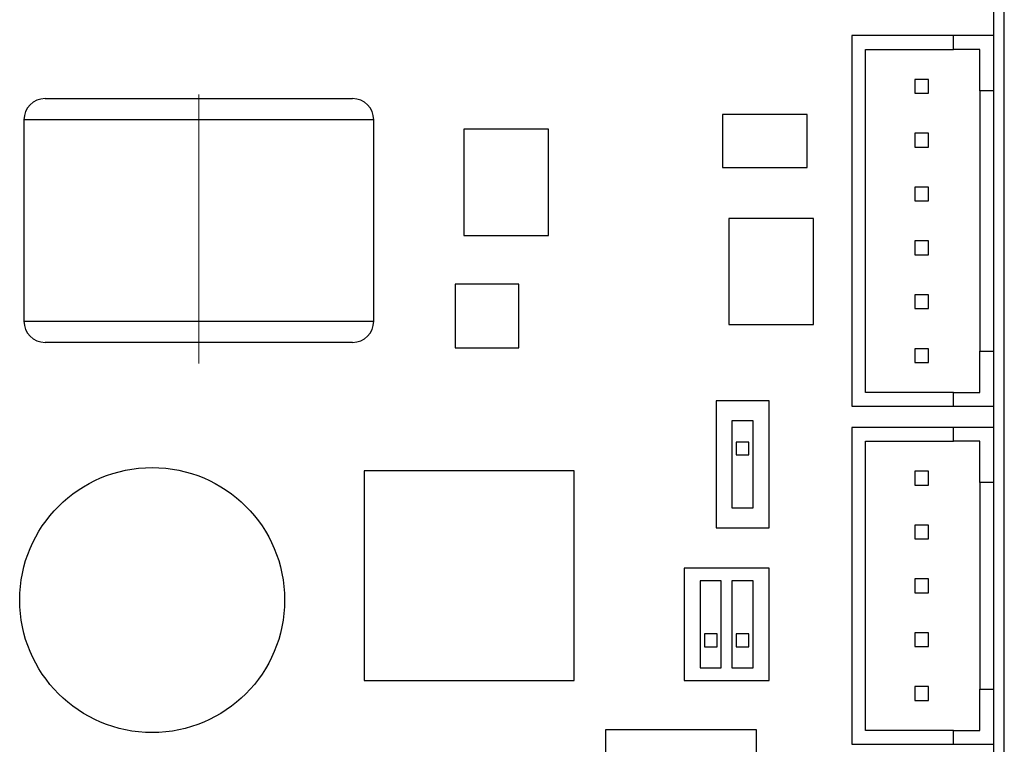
# Model space of a CAD drawing. Header units: millimetres. Extents: x 11 to 199, y 5 to 292.
# Tile 3 of 11: x 63 to 109, y 27 to 61. Entities that reach past the tile are written whole.
import ezdxf

# ---------------------------------------------------------------- set-up
doc = ezdxf.new("R2010")
doc.units = ezdxf.units.MM
doc.linetypes.add('CENTERX2', pattern=[20.32, 12.7, -2.54, 2.54, -2.54])
doc.layers.add('標註文字', color=5, linetype='Continuous')

msp = doc.modelspace()

# ---------------------------------------------------------------- linework, layer by layer
at = {"color": 7, "linetype": 'Continuous', "lineweight": 30}
for p, q in [((109.478, 18.95), (109.478, 164.95)), ((108.978, 60.37), (108.978, 61.87)), ((102.278, 60.37), (102.278, 42.89)), ((107.078, 60.37), (102.278, 60.37)), ((108.978, 60.37), (107.078, 60.37)), ((107.078, 59.72), (107.078, 60.37)), ((108.978, 57.77), (108.978, 60.37)), ((102.928, 43.54), (102.928, 59.72)), ((102.928, 59.72), (107.078, 59.72)), ((108.328, 59.72), (107.078, 59.72)), ((108.328, 57.77), (108.328, 59.72)), ((105.253, 58.305), (105.253, 57.655)), ((105.903, 58.305), (105.253, 58.305)), ((105.903, 57.655), (105.903, 58.305)), ((105.253, 57.655), (105.903, 57.655)), ((108.978, 57.77), (108.328, 57.77)), ((108.328, 57.77), (108.328, 45.49)), ((108.978, 45.49), (108.978, 57.77)), ((64.228, 57.4), (78.728, 57.4)), ((63.228, 56.4), (63.228, 46.9)), ((79.728, 46.9), (79.728, 56.4)), ((96.178, 56.65), (96.178, 54.15)), ((100.178, 56.65), (96.178, 56.65)), ((100.178, 54.15), (100.178, 56.65)), ((87.978, 55.95), (83.978, 55.95)), ((83.978, 55.95), (83.978, 50.95)), ((87.978, 50.95), (87.978, 55.95)), ((105.253, 55.765), (105.253, 55.115)), ((105.903, 55.765), (105.253, 55.765)), ((105.903, 55.115), (105.903, 55.765)), ((105.253, 55.115), (105.903, 55.115)), ((96.178, 54.15), (100.178, 54.15)), ((105.903, 53.225), (105.253, 53.225)), ((105.253, 53.225), (105.253, 52.575)), ((105.903, 52.575), (105.903, 53.225)), ((105.253, 52.575), (105.903, 52.575)), ((100.478, 51.75), (96.478, 51.75)), ((96.478, 51.75), (96.478, 46.75)), ((100.478, 46.75), (100.478, 51.75)), ((83.978, 50.95), (87.978, 50.95)), ((105.253, 50.685), (105.253, 50.035)), ((105.903, 50.685), (105.253, 50.685)), ((105.903, 50.035), (105.903, 50.685)), ((105.253, 50.035), (105.903, 50.035)), ((86.578, 48.65), (83.578, 48.65)), ((83.578, 48.65), (83.578, 45.65)), ((86.578, 45.65), (86.578, 48.65)), ((105.253, 48.145), (105.253, 47.495)), ((105.903, 48.145), (105.253, 48.145)), ((105.903, 47.495), (105.903, 48.145)), ((105.253, 47.495), (105.903, 47.495)), ((96.478, 46.75), (100.478, 46.75)), ((78.728, 45.9), (64.228, 45.9)), ((83.578, 45.65), (86.578, 45.65)), ((105.903, 45.605), (105.253, 45.605)), ((105.253, 45.605), (105.253, 44.955)), ((105.903, 44.955), (105.903, 45.605)), ((108.328, 43.54), (108.328, 45.49)), ((108.328, 45.49), (108.978, 45.49)), ((108.978, 42.89), (108.978, 45.49)), ((105.253, 44.955), (105.903, 44.955)), ((107.078, 43.54), (102.928, 43.54)), ((107.078, 43.54), (108.328, 43.54)), ((107.078, 42.89), (107.078, 43.54)), ((98.378, 43.15), (95.878, 43.15)), ((95.878, 43.15), (95.878, 37.15)), ((98.378, 37.15), (98.378, 43.15)), ((102.278, 42.89), (107.078, 42.89)), ((107.078, 42.89), (108.978, 42.89)), ((108.978, 41.89), (108.978, 42.89)), ((97.628, 42.2), (96.628, 42.2)), ((96.628, 42.2), (96.628, 38.1)), ((97.628, 38.1), (97.628, 42.2)), ((102.278, 41.89), (102.278, 26.95)), ((107.078, 41.89), (102.278, 41.89)), ((107.078, 41.24), (107.078, 41.89)), ((108.978, 41.89), (107.078, 41.89)), ((108.978, 39.29), (108.978, 41.89)), ((96.828, 41.2), (96.828, 40.6)), ((97.428, 41.2), (96.828, 41.2)), ((97.428, 40.6), (97.428, 41.2)), ((102.928, 27.6), (102.928, 41.24)), ((102.928, 41.24), (107.078, 41.24)), ((108.328, 41.24), (107.078, 41.24)), ((108.328, 39.29), (108.328, 41.24)), ((96.828, 40.6), (97.428, 40.6)), ((89.178, 39.85), (79.278, 39.85)), ((79.278, 39.85), (79.278, 29.95)), ((89.178, 29.95), (89.178, 39.85)), ((105.253, 39.825), (105.253, 39.175)), ((105.903, 39.825), (105.253, 39.825)), ((105.903, 39.175), (105.903, 39.825)), ((105.253, 39.175), (105.903, 39.175)), ((108.978, 39.29), (108.328, 39.29)), ((108.328, 39.29), (108.328, 29.55)), ((108.978, 29.55), (108.978, 39.29)), ((96.628, 38.1), (97.628, 38.1)), ((105.253, 37.285), (105.253, 36.635)), ((105.903, 37.285), (105.253, 37.285)), ((105.903, 36.635), (105.903, 37.285)), ((95.878, 37.15), (98.378, 37.15)), ((105.253, 36.635), (105.903, 36.635)), ((94.378, 35.25), (94.378, 29.95)), ((98.378, 35.25), (94.378, 35.25)), ((98.378, 29.95), (98.378, 35.25)), ((96.128, 34.65), (95.128, 34.65)), ((95.128, 34.65), (95.128, 30.55)), ((96.128, 30.55), (96.128, 34.65)), ((97.628, 34.65), (96.628, 34.65)), ((96.628, 34.65), (96.628, 30.55)), ((97.628, 30.55), (97.628, 34.65)), ((105.903, 34.745), (105.253, 34.745)), ((105.253, 34.745), (105.253, 34.095)), ((105.903, 34.095), (105.903, 34.745)), ((105.253, 34.095), (105.903, 34.095)), ((95.928, 32.15), (95.328, 32.15)), ((95.328, 32.15), (95.328, 31.55)), ((95.928, 31.55), (95.928, 32.15)), ((97.428, 32.15), (96.828, 32.15)), ((96.828, 32.15), (96.828, 31.55)), ((97.428, 31.55), (97.428, 32.15)), ((105.253, 32.205), (105.253, 31.555)), ((105.903, 32.205), (105.253, 32.205)), ((105.903, 31.555), (105.903, 32.205)), ((95.328, 31.55), (95.928, 31.55)), ((96.828, 31.55), (97.428, 31.55)), ((105.253, 31.555), (105.903, 31.555)), ((95.128, 30.55), (96.128, 30.55)), ((96.628, 30.55), (97.628, 30.55)), ((79.278, 29.95), (89.178, 29.95)), ((94.378, 29.95), (98.378, 29.95)), ((105.253, 29.665), (105.253, 29.015)), ((105.903, 29.665), (105.253, 29.665)), ((105.903, 29.015), (105.903, 29.665)), ((108.328, 27.6), (108.328, 29.55)), ((108.328, 29.55), (108.978, 29.55)), ((108.978, 26.95), (108.978, 29.55)), ((105.253, 29.015), (105.903, 29.015)), ((90.678, 27.65), (97.778, 27.65)), ((90.678, 20.55), (90.678, 27.65)), ((97.778, 27.65), (97.778, 20.55)), ((107.078, 27.6), (102.928, 27.6)), ((107.078, 26.95), (107.078, 27.6)), ((107.078, 27.6), (108.328, 27.6)), ((102.278, 26.95), (107.078, 26.95)), ((107.078, 26.95), (108.978, 26.95)), ((108.978, 18.95), (108.978, 26.95))]:
    msp.add_line(p, q, dxfattribs=at)
at = {"color": 8, "linetype": 'Continuous', "lineweight": 30}
for p, q in [((79.728, 56.4), (63.228, 56.4)), ((63.228, 46.9), (79.728, 46.9))]:
    msp.add_line(p, q, dxfattribs=at)
at = {"color": 7, "linetype": 'Continuous', "lineweight": 30}
msp.add_circle((69.278, 33.75), 6.25, dxfattribs=at)
for centre, start, end in [((64.228, 56.4), 90, 180), ((78.728, 56.4), 0, 90), ((64.228, 46.9), 180, 270), ((78.728, 46.9), 270, 0)]:
    msp.add_arc(centre, 1, start, end, dxfattribs=at)
at = {"layer": '標註文字', "linetype": 'CENTERX2', "lineweight": 0}
msp.add_line((71.478, 44.9), (71.478, 58.4), dxfattribs=at)

doc.saveas('drawing.dxf')
